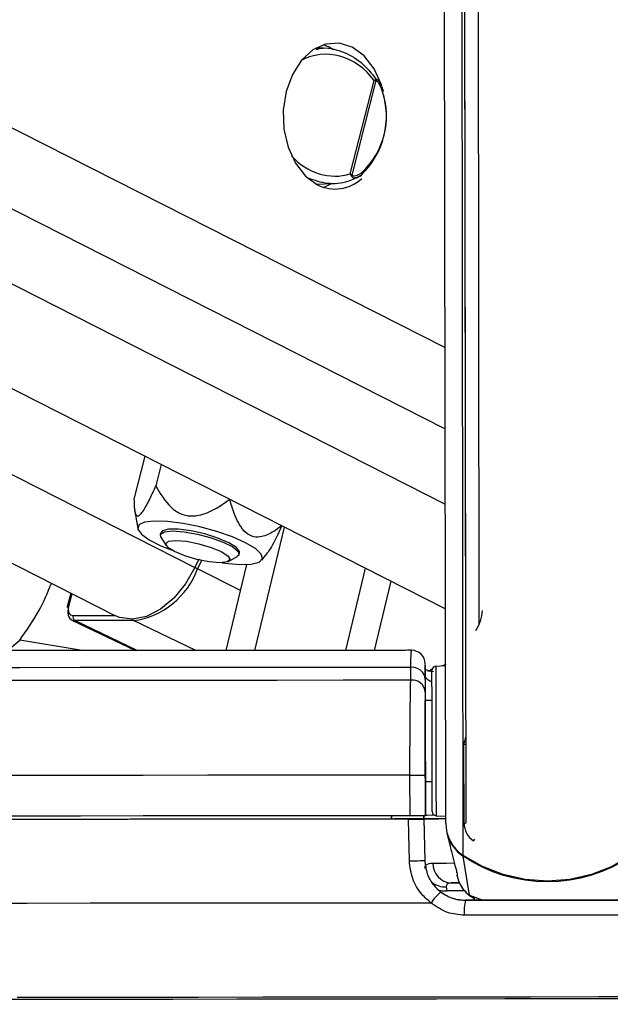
# Paper-space layout 'Surface plate' of a CAD drawing. Header units: millimetres. Extents: x 65420 to 443956, y 26941 to 406945.
# Tile 16 of 71: x 165722 to 167903, y 143756 to 147392. Entities that reach past the tile are written whole.
import ezdxf

# ---------------------------------------------------------------- set-up
doc = ezdxf.new("R2010")
doc.units = ezdxf.units.MM
doc.layers.add('COMPONENT_GEOMETRY', color=7, linetype='Continuous')
doc.styles.add('SLDTEXTSTYLE1', font='TXT', dxfattribs={"width": 0.75})
doc.dimstyles.new('SLDDIMSTYLE0', dxfattribs={"dimtxt": 2500, "dimasz": 165.1, "dimexe": 0, "dimexo": 0.0625, "dimgap": 625, "dimtad": 0, "dimtih": 1, "dimtoh": 1, "dimdec": 0, "dimlfac": 0.02, "dimrnd": 1e-09, "dimzin": 12, "dimdsep": 46, "dimtxsty": 'SLDTEXTSTYLE1', "dimsah": 1, "dimcen": 0.09, "dimadec": 0, "dimazin": 3, "dimtfac": 1, "dimtdec": 0, "dimtofl": 0, "dimtmove": 0, "dimatfit": 3, "dimfxl": 1, "dimfrac": 2, "dimtolj": 1, "dimtzin": 12, "dimarcsym": 0})

# ---------------------------------------------------------------- blocks, each defined once
blk = doc.blocks.new('_D_12')
at = {"layer": 'COMPONENT_GEOMETRY', "color": 7, "ltscale": 50}
for p, q in [((239589.9, 151445.9), (252465.4, 151445.9)), ((252306.7, 151445.9), (252306.7, 98062.1)), ((252306.7, 40709.5), (252306.7, 94093.3)), ((98713.2, 40709.5), (252465.4, 40709.5))]:
    blk.add_line(p, q, dxfattribs=at)
for points in [[(252306.7, 151445.9), (252281.3, 151280.8), (252332.1, 151280.8)], [(252306.7, 40709.5), (252332.1, 40874.6), (252281.3, 40874.6)]]:
    blk.add_solid(points, dxfattribs=at)
at = {"layer": 'COMPONENT_GEOMETRY', "color": 7, "ltscale": 50, "insert": (248612.2, 97316), "char_height": 2500, "attachment_point": 1, "style": 'SLDTEXTSTYLE1'}
blk.add_mtext('2215', dxfattribs=at)

psp = doc.layouts.new('Surface plate')

# ---------------------------------------------------------------- linework, layer by layer
at = {"color": 7, "linetype": 'Continuous', "lineweight": 25, "ltscale": 50}
for p, q in [((153970.88, 151981.17), (167294, 145216.88)), ((152722.14, 151970.31), (166073.64, 145191.62)), ((167295.07, 144425.52), (167285.24, 151715.19)), ((167370.06, 144425.96), (167360.69, 151383.06)), ((167369.3, 144997.76), (167360.69, 151383.05)), ((167419.07, 145161.29), (167410.78, 151310.92)), ((166865.34, 147290.4), (166843.25, 147299.53)), ((166881.19, 147281.2), (166865.34, 147290.4)), ((166845.35, 147286.53), (166815.31, 147287.27)), ((166942.84, 146822.88), (167030.41, 147167.81)), ((167037.06, 147167.1), (166948.5, 146818.25)), ((167052.65, 147158.15), (167051.24, 147161.08)), ((166979.1, 146814.92), (166984.23, 146817.91)), ((166815.31, 146785.29), (166880.73, 146786.91)), ((166843.25, 146773.03), (166873.72, 146786.73)), ((166184.37, 145780.24), (166144.08, 145621.5)), ((166244.91, 145749.51), (166224.8, 145670.27)), ((166146.07, 145582.93), (166158.1, 145513.02)), ((166590.18, 145062.86), (166699.57, 145518.67)), ((166243.1, 145497.64), (166241.35, 145490.79)), ((166243.66, 145481.11), (166263.48, 145449.98)), ((166383.59, 145399.71), (166368.91, 145369.72)), ((166493.22, 145391.66), (166525.49, 145409.56)), ((166532.13, 145416.97), (166533.88, 145423.82)), ((166615.91, 145396.8), (166638.18, 145425.05)), ((166393.62, 145394.68), (166378.9, 145364.63)), ((166484.08, 145062.77), (166560.4, 145380.78)), ((166926.1, 145063.18), (166998.94, 145366.68)), ((167032.2, 145063.29), (167093.5, 145318.67)), ((165910.9, 145274.24), (165898.12, 145223.93)), ((165915.39, 145175.35), (166150.42, 145062.54)), ((166142.65, 145173.09), (165925.64, 145173.09)), ((167165.91, 144953.01), (167165.76, 145000.55)), ((167219.29, 145008.15), (167219.28, 145007.74)), ((167219.33, 144968.59), (167219.29, 145008.15)), ((167219.29, 145004.06), (167219.35, 144956.91)), ((167294.28, 145006.27), (167258.5, 145004.34)), ((167295.09, 145010.56), (167280.2, 145005.51)), ((167219.33, 144968.59), (167219.46, 144878.55)), ((167239.26, 144986.13), (167220.58, 144991.71)), ((167227.32, 144987.17), (167250.04, 144984.85)), ((167245.03, 144993.6), (167237.13, 144990.92)), ((167219.35, 144956.91), (167219.41, 144909.37)), ((167244.46, 144878.58), (167219.46, 144878.55)), ((167219.46, 144878.55), (167219.46, 144878.54)), ((167220.03, 144453.33), (167219.66, 144730.95)), ((167362.57, 144425.61), (167362.17, 144717.05)), ((167163.27, 144452.77), (167163.07, 144602.77)), ((167219.83, 144602.92), (167220.03, 144452.92)), ((167219.86, 144578.55), (167244.86, 144578.58)), ((167219.86, 144578.55), (167220.03, 144453.75)), ((167219.86, 144578.55), (167220.02, 144454.02)), ((167095.03, 144452.87), (167095.04, 144440.33)), ((167095.05, 144440.33), (167095.03, 144452.7)), ((167214.58, 144452.88), (167214.81, 144440.85)), ((167214.8, 144441.23), (167214.59, 144452.88)), ((167220.02, 144454.02), (167220.03, 144453.75)), ((167220.03, 144453.33), (167220.03, 144452.92)), ((167259.24, 144452.85), (167295.03, 144451.03)), ((167214.81, 144440.85), (167105.28, 144440.7)), ((167105.28, 144440.34), (167105.28, 144440.7)), ((167105.28, 144440.7), (167105.28, 144440.34)), ((167214.8, 144441.23), (167214.81, 144441.51)), ((167214.81, 144441.51), (167217.7, 144287.74)), ((167214.81, 144440.85), (167214.81, 144440.41)), ((167214.81, 144440.41), (167217.68, 144287.8)), ((167299.67, 144389.64), (167310.4, 144344.09)), ((167217.68, 144287.8), (167217.67, 144287.85)), ((167383.17, 144158.77), (167359.99, 144302.84)), ((167334.33, 144246.41), (167334.84, 144244.39)), ((167336.28, 144234.22), (167338.37, 144225.34)), ((167315.59, 144204.28), (167347.1, 144204.31)), ((167296.94, 144190.2), (167298.71, 144175.38)), ((167367.85, 144140.65), (167367.85, 144140.6))]:
    psp.add_line(p, q, dxfattribs=at)
at = {"color": 8, "linetype": 'Continuous', "lineweight": 25, "ltscale": 50}
for p, q in [((154719.35, 151987.67), (167293.47, 145603.66)), ((155256.06, 151992.34), (167293.1, 145881.01)), ((155836.92, 151997.4), (167292.7, 146181.18)), ((153357.33, 151975.83), (166368.91, 145369.72)), ((167359.51, 144305.8), (167349.93, 151413.19)), ((166537.16, 145283.97), (166378.9, 145364.63)), ((165914.62, 145272.35), (165902.69, 145225.31)), ((165919.07, 145192.36), (166072.17, 145192.36)), ((166155.95, 145062.54), (165925.64, 145173.09)), ((166372.64, 145062.69), (166142.65, 145173.09)), ((165676.8, 145062.31), (165722.32, 145101.16)), ((165953.53, 145062.43), (165722.32, 145101.16)), ((167244.76, 144992.01), (167233.33, 144987.9)), ((167364.39, 144175.45), (167298.71, 144175.38)), ((167383.17, 144158.77), (167431.46, 144140.73)), ((167403.32, 144148.46), (167383.17, 144158.77))]:
    psp.add_line(p, q, dxfattribs=at)
at = {"color": 7, "linetype": 'Continuous', "lineweight": 25, "ltscale": 50, "flags": 128}
for points in [[(167059.05, 147149.33), (167058.36, 147151.46), (167031.39, 147210.74), (166994.5, 147258.13), (166950.19, 147290.4), (166901.48, 147305.35), (166851.7, 147301.97), (166804.24, 147280.48), (166762.32, 147242.35), (166728.81, 147190.17), (166705.99, 147127.51), (166695.42, 147058.63), (166697.81, 146988.23), (166713, 146921.1), (166739.97, 146861.82), (166776.86, 146814.43), (166821.17, 146782.16), (166821.17, 146782.16)], [(166556.43, 145460.73), (166507.55, 145482.38), (166449.85, 145502.43), (166387.6, 145519.38), (166325.41, 145531.98), (166267.9, 145539.3), (166219.33, 145540.79), (166183.31, 145536.34), (166162.5, 145526.29), (166158.46, 145511.38), (166171.48, 145492.7), (166200.59, 145471.66), (166243.63, 145449.8), (166281.83, 145434.35)], [(166494.55, 145460.73), (166454.01, 145478.07), (166405.57, 145493.31), (166355.06, 145504.62), (166308.59, 145510.64), (166271.76, 145510.64), (166248.99, 145504.62), (166243.1, 145497.64)], [(166243.66, 145481.11), (166242.09, 145492.71), (166256.66, 145501.51), (166286.92, 145504.57)], [(166286.92, 145504.57), (166329.22, 145501.51), (166378.45, 145492.71), (166428.69, 145479.23), (166473.87, 145462.69), (166508.54, 145445.08), (166528.52, 145428.54), (166531.4, 145415.06), (166525.49, 145409.56)], [(166298.75, 145469.1), (166338.03, 145465.96), (166383.72, 145457), (166428.86, 145443.6), (166466.59, 145427.79), (166491.14, 145411.98), (166498.8, 145398.57), (166488.39, 145389.62), (166461.49, 145386.47), (166422.22, 145389.62), (166376.53, 145398.57), (166331.38, 145411.98), (166293.66, 145427.79), (166269.1, 145443.6), (166261.44, 145457), (166271.86, 145465.96), (166298.75, 145469.1)], [(166469.64, 145386.68), (166481.18, 145385.12), (166534.72, 145380.67), (166577.41, 145382.16), (166606.09, 145389.48), (166618.63, 145402.08), (166614.1, 145419.03), (166592.84, 145439.08), (166556.43, 145460.73)], [(166533.88, 145423.82), (166533.9, 145428.15), (166522.3, 145443.4), (166494.55, 145460.73)], [(166368.91, 145369.72), (166334.59, 145308.74), (166291.43, 145256.07), (166242.22, 145215.13), (166190.14, 145188.58), (166138.59, 145178.12), (166090.89, 145184.46), (166073.64, 145191.62)], [(165902.06, 145220.24), (165900.32, 145221.23), (165899.05, 145222.18), (165898.3, 145223.06), (165898.1, 145223.82), (165898.12, 145223.93)], [(167429.01, 145210.93), (167429.01, 145210.93), (167427.46, 145190.89), (167422.78, 145171.31), (167415.08, 145152.65), (167404.56, 145135.35)], [(167165.76, 145000.55), (166910.13, 145000.27), (166658.79, 145000.02), (166413.15, 144999.81), (166174.62, 144999.63), (165944.54, 144999.48), (165724.21, 144999.37), (165514.88, 144999.29), (165317.73, 144999.26), (165133.87, 144999.26), (164964.35, 144999.29), (164810.11, 144999.37), (164672.05, 144999.48), (164550.93, 144999.63), (164447.44, 144999.81), (164362.17, 145000.02), (164295.59, 145000.27), (164248.08, 145000.55)], [(167244.58, 144788.45), (167244.49, 144852.1), (167244.41, 144907.32), (167244.36, 144950.37), (167244.32, 144978.31), (167244.31, 144989.23), (167244.31, 144989.35)], [(167165.91, 144953.01), (166916.86, 144952.74), (166671.64, 144952.49), (166431.51, 144952.28), (166197.69, 144952.09), (165971.37, 144951.94), (165753.72, 144951.82), (165545.84, 144951.74), (165348.78, 144951.69), (165163.56, 144951.67), (164991.11, 144951.69), (164832.34, 144951.74), (164688.02, 144951.82), (164558.91, 144951.94), (164445.66, 144952.09), (164348.85, 144952.28), (164268.98, 144952.49), (164206.44, 144952.74), (164161.56, 144953.01)], [(167244.45, 144878.58), (167244.45, 144885.5), (167244.44, 144893.58)], [(167219.66, 144730.95), (167219.62, 144759.85), (167219.58, 144787.57), (167219.55, 144813.06), (167219.52, 144835.39), (167219.49, 144853.69), (167219.47, 144867.29), (167219.46, 144875.68), (167219.46, 144878.54)], [(167245.01, 144467.82), (167245, 144474.78), (167244.97, 144498.92), (167244.92, 144538.71), (167244.85, 144591.45), (167244.76, 144653.53), (167244.67, 144720.72), (167244.58, 144788.45)], [(167163.07, 144602.77), (166910.29, 144602.49), (166661.06, 144602.24), (166416.55, 144602.01), (166177.89, 144601.82), (165946.23, 144601.66), (165722.62, 144601.52), (165508.12, 144601.42), (165303.73, 144601.36), (165110.4, 144601.33), (164929.05, 144601.33), (164760.52, 144601.36), (164605.6, 144601.42), (164465.01, 144601.52), (164339.41, 144601.66), (164229.38, 144601.82), (164135.46, 144602.01), (164058.06, 144602.24), (163997.56, 144602.49), (163954.23, 144602.77)], [(167163.07, 144602.77), (167173.71, 144602.79), (167184.17, 144602.8), (167193.99, 144602.82), (167202.71, 144602.84), (167209.93, 144602.86), (167215.35, 144602.88), (167218.69, 144602.9), (167219.83, 144602.92)], [(167244.88, 144563.58), (167244.88, 144566.3), (167244.86, 144578.58)], [(167163.27, 144452.77), (166910.49, 144452.49), (166661.26, 144452.24), (166416.74, 144452.01), (166178.1, 144451.82), (165946.42, 144451.66), (165722.82, 144451.53), (165508.32, 144451.43), (165303.93, 144451.36), (165110.6, 144451.33), (164929.25, 144451.33), (164760.73, 144451.36), (164605.8, 144451.43), (164465.21, 144451.53), (164339.61, 144451.66), (164229.58, 144451.82), (164135.65, 144452.01), (164058.26, 144452.24), (163997.76, 144452.49), (163954.43, 144452.77)], [(167220.03, 144452.92), (167218.9, 144452.9), (167215.55, 144452.88), (167210.13, 144452.86), (167202.91, 144452.84), (167194.19, 144452.82), (167184.38, 144452.8), (167173.92, 144452.79), (167163.27, 144452.77)], [(167253.65, 144454.25), (167244.39, 144454.21), (167226.18, 144454.11), (167220.02, 144454.02)], [(167157.96, 144440.27), (166891.88, 144439.97), (166629.84, 144439.71), (166373.19, 144439.48), (166123.27, 144439.28), (165881.38, 144439.12), (165648.76, 144438.99), (165426.64, 144438.89), (165216.15, 144438.84), (165018.39, 144438.82), (164834.4, 144438.84), (164665.11, 144438.89), (164511.42, 144438.99), (164374.12, 144439.12), (164253.91, 144439.28), (164151.43, 144439.48), (164067.21, 144439.71), (164001.67, 144439.97), (163955.18, 144440.27)], [(167105.28, 144440.34), (166853.99, 144440.06), (166606.7, 144439.82), (166364.62, 144439.61), (166128.95, 144439.42), (165900.83, 144439.27), (165681.38, 144439.15), (165471.67, 144439.07), (165272.75, 144439.02), (165085.57, 144439), (164911.07, 144439.02), (164750.09, 144439.07), (164603.42, 144439.15), (164471.79, 144439.27), (164355.83, 144439.42), (164256.12, 144439.61), (164173.14, 144439.82), (164107.31, 144440.06), (164058.94, 144440.34)], [(167160.89, 144285.91), (167159, 144385.88), (167157.96, 144440.27)], [(167214.79, 144441.89), (167234.57, 144441.94), (167295.85, 144442.09)], [(167214.81, 144441.51), (167221.07, 144441.6), (167239.61, 144441.71), (167269.64, 144441.82), (167295.85, 144441.9)], [(167160.89, 144285.91), (167171.54, 144286.11), (167182.01, 144286.34), (167191.83, 144286.59), (167200.55, 144286.86), (167207.79, 144287.12), (167213.2, 144287.37), (167216.55, 144287.6), (167217.68, 144287.8)], [(167980.94, 144306.63), (167909.81, 144265.74), (167833.15, 144235.8), (167752.71, 144217.52), (167670.35, 144211.3), (167587.98, 144217.3), (167507.5, 144235.37), (167430.75, 144265.1), (167359.51, 144305.8)], [(167670.36, 144208.48), (167629.12, 144209.95), (167588.11, 144214.47), (167547.57, 144222), (167507.75, 144232.51), (167468.85, 144245.94), (167431.11, 144262.2), (167394.76, 144281.2), (167359.99, 144302.84)], [(167980.47, 144303.67), (167945.76, 144281.94), (167909.45, 144262.84), (167871.77, 144246.48), (167832.91, 144232.95), (167793.1, 144222.33), (167752.59, 144214.69), (167711.59, 144210.06), (167670.36, 144208.48)], [(167344.34, 144204.38), (167332.24, 144204.34), (167315.59, 144204.28)], [(167240.98, 144130.37), (166979.74, 144130.07), (166721.94, 144129.81), (166468.86, 144129.57), (166221.77, 144129.36), (165981.89, 144129.19), (165750.41, 144129.05), (165528.49, 144128.94), (165317.24, 144128.87), (165117.7, 144128.84), (164930.87, 144128.84), (164757.68, 144128.87), (164599, 144128.94), (164455.61, 144129.05), (164328.21, 144129.19), (164217.46, 144129.36), (164123.9, 144129.57), (164048, 144129.81), (163990.13, 144130.07), (163950.58, 144130.37)], [(167973.04, 144141.47), (167897.51, 144141.36), (167821.87, 144141.25), (167746.18, 144141.15), (167670.45, 144141.04), (167594.72, 144140.94), (167519.02, 144140.84), (167443.39, 144140.75), (167367.85, 144140.65)], [(167367.85, 144140.6), (167443.39, 144140.69), (167519.03, 144140.79), (167594.72, 144140.89), (167670.45, 144140.99), (167746.17, 144141.09), (167821.88, 144141.2), (167897.51, 144141.3), (167973.04, 144141.41)], [(167977.19, 144085.94), (167900.63, 144085.83), (167823.98, 144085.72), (167747.27, 144085.61), (167670.53, 144085.51), (167593.77, 144085.41), (167517.06, 144085.31), (167440.41, 144085.21), (167363.85, 144085.11)], [(168017.68, 143776.63), (167765.64, 143776.27), (167513.13, 143775.94), (167261.4, 143775.62), (167011.72, 143775.34), (166765.32, 143775.08), (166523.42, 143774.85), (166287.26, 143774.66), (166057.97, 143774.49), (165836.73, 143774.36), (165624.63, 143774.26)], [(168109.07, 143783.92), (167859.09, 143783.55), (167608.18, 143783.21), (167357.59, 143782.89), (167108.52, 143782.59), (166862.19, 143782.33), (166619.8, 143782.09), (166382.53, 143781.88), (166151.54, 143781.7), (165927.95, 143781.55), (165712.85, 143781.44)]]:
    psp.add_lwpolyline(points, dxfattribs=at)
at = {"color": 8, "linetype": 'Continuous', "lineweight": 25, "ltscale": 50, "flags": 128}
for points in [[(167064.6, 147129.87), (167064.63, 147129.75), (167064.47, 147129.03), (167063.87, 147128.21), (167062.85, 147127.33), (167061.44, 147126.41)], [(165898.12, 145223.93), (165898.47, 145224.45), (165899.39, 145224.92), (165900.8, 145225.21), (165902.69, 145225.31)], [(167258.5, 145004.34), (167258.5, 145004.22), (167258.52, 144992.68), (167258.56, 144963.14), (167258.62, 144917.61), (167258.7, 144859.21), (167258.79, 144791.9)], [(167258.79, 144791.9), (167258.88, 144720.29), (167258.98, 144649.23), (167259.07, 144583.59), (167259.14, 144527.83), (167259.2, 144485.75), (167259.24, 144460.22), (167259.24, 144452.85)], [(167362.57, 144425.61), (167366.47, 144425.7), (167370.06, 144425.96)], [(167398.01, 144359.76), (167400.23, 144362.97), (167402.29, 144366.1)], [(167247.97, 144277.92), (167270.1, 144278), (167297.62, 144278.09), (167326.21, 144278.16)], [(167271.01, 144178.08), (167283.53, 144175.74), (167298.71, 144175.38)]]:
    psp.add_lwpolyline(points, dxfattribs=at)
at = {"color": 7, "linetype": 'Continuous', "lineweight": 25, "ltscale": 2500}
for centre, radius, start, end in [((167019.75, 147165.69), 17.36, 4.68592, 16.81974), ((166775.74, 147036.2), 300.58, 313.09138, 18.41973), ((166790.58, 147036.2), 285.48, 313.08962, 18.41963), ((166932.46, 146830.29), 20.05, 313.4924, 323.10581), ((166886.04, 146912.67), 145.74, 243.57076, 312.91643), ((166101.29, 145465.58), 295.4, 278.04902, 340.01626), ((165935.22, 145187.12), 16.99, 162.01442, 235.66445), ((167169.28, 145013.44), 50, 0.0366, 90.29903), ((167171.79, 144953.23), 47.7, 4.4233, 97.25352), ((167259.31, 144989.37), 15, 93.07703, 180.07703), ((167171.87, 144905.7), 47.69, 4.42209, 97.17173), ((167260.01, 144467.84), 15, 180.07703, 267.07703), ((167439.99, 144426.32), 144.92, 180.31526, 236.26811), ((167442.25, 144426.04), 79.68, 180.30441, 236.2759), ((167440.43, 144423.09), 144.68, 193.36622, 236.21954), ((167319.39, 144275.64), 71.46, 178.167, 266.95551), ((167390.62, 144034.61), 177.66, 129.77941, 147.38226), ((167542.72, 144100.11), 179.49, 166.96488, 184.7944)]:
    psp.add_arc(centre, radius, start, end, dxfattribs=at)
at = {"color": 8, "linetype": 'Continuous', "lineweight": 25, "ltscale": 2500}
for centre, radius, start, end in [((166978.11, 146823.62), 8.55, 316.82129, 28.67971), ((166247.82, 145102.18), 293.36, 63.45931, 65.64865), ((166148.02, 145183.39), 11.62, 207.1643, 242.4567), ((167512.63, 144689.56), 152.95, 159.21581, 169.64351), ((167366.66, 144302.32), 6.69, 155.57036, 175.56892), ((167292.76, 144268.39), 78.3, 232.19679, 273.05644)]:
    psp.add_arc(centre, radius, start, end, dxfattribs=at)
for start_param, end_param in [(4.9219263, 6.3388331), (1.9014511, 3.0169497)]:
    psp.add_ellipse((166869.22, 147039.39), major_axis=(-97.44, 207.28), ratio=0.8950072, start_param=start_param, end_param=end_param, dxfattribs=at)
at = {"color": 7, "linetype": 'Continuous', "lineweight": 25, "ltscale": 2500}
for centre, major_axis, ratio, start_param, end_param in [((165927.43, 145225.31), (15.84, 31.21), 0.6654379, 1.8965233, 3.4673197), ((165937.42, 145220.24), (22.34, 44.74), 0.6667204, 1.8921515, 3.4629478)]:
    psp.add_ellipse(centre, major_axis=major_axis, ratio=ratio, start_param=start_param, end_param=end_param, dxfattribs=at)
at = {"color": 7, "linetype": 'Continuous', "lineweight": 25, "ltscale": 50}
for points, knots in [([(166817.05, 147282.86), (166822.47, 147284.23), (166852.77, 147291.9), (166912.04, 147277.36), (166985.47, 147239.95), (167021.07, 147193.86), (167038.49, 147171.31)], [0, 0, 0, 0, 0.0674524, 0.3768436, 0.6950024, 1, 1, 1, 1]), ([(167030.41, 147167.81), (167030.47, 147167.84), (167032.67, 147168.87), (167034.55, 147169.8), (167036.37, 147170.71)], [0, 0, 0, 0, 0.0289091, 1, 1, 1, 1]), ([(167037.06, 147167.1), (167035.02, 147167.35), (167032.92, 147167.59), (167030.48, 147167.8), (167030.41, 147167.81)], [0, 0, 0, 0, 0.9711851, 1, 1, 1, 1]), ([(167036.37, 147170.71), (167037.22, 147171.01), (167039.8, 147171.94), (167043.68, 147170.47), (167049.24, 147165.45), (167053.39, 147159.66), (167054.88, 147153.79), (167055.03, 147153.2)], [0, 0, 0, 0, 0.10009941, 0.30455399, 0.48521596, 0.94837326, 1, 1, 1, 1]), ([(167061.44, 147126.41), (167058.89, 147133.99), (167054.72, 147146.39), (167047.55, 147158.64), (167042.53, 147164.4), (167039.58, 147166.96), (167037.62, 147167.07), (167037.06, 147167.1)], [0, 0, 0, 0, 0.4557312, 0.7450946, 0.8506702, 0.9570373, 1, 1, 1, 1]), ([(167064.43, 147129.82), (167063.42, 147133.48), (167061.12, 147141.84), (167057.22, 147149.12), (167055.03, 147153.2)], [0, 0, 0, 0, 0.4391447, 1, 1, 1, 1]), ([(166981.09, 146816.7), (166965.5, 146808.71), (166927.57, 146789.26), (166859.35, 146781.88), (166811.28, 146798.67), (166787.61, 146806.95)], [0, 0, 0, 0, 0.2613159, 0.636226, 1, 1, 1, 1]), ([(166946.26, 146815.74), (166945.26, 146818.05), (166944.23, 146820.44), (166942.88, 146822.81), (166942.84, 146822.88)], [0, 0, 0, 0, 0.9714691, 1, 1, 1, 1]), ([(166942.84, 146822.88), (166942.9, 146822.83), (166945.01, 146821.31), (166946.78, 146819.75), (166948.5, 146818.25)], [0, 0, 0, 0, 0.0279758, 1, 1, 1, 1]), ([(166948.5, 146818.25), (166948.97, 146817.74), (166950.29, 146816.34), (166955.21, 146815), (166966.64, 146816.24), (166977.55, 146821.79), (166984.73, 146827.08), (166985.61, 146827.72)], [0, 0, 0, 0, 0.0453417, 0.1255736, 0.375669, 0.9241024, 1, 1, 1, 1]), ([(166979.1, 146814.92), (166979, 146814.83), (166976.39, 146812.52), (166973.55, 146811.15), (166970.83, 146809.85)], [0, 0, 0, 0, 0.0402199, 1, 1, 1, 1]), ([(166144.08, 145621.5), (166144.6, 145601.22), (166145.33, 145572.64), (166155.34, 145557.32), (166166.51, 145562.07), (166183.28, 145584.5), (166203.09, 145622.04), (166217.93, 145655.01), (166224.8, 145670.27)], [0, 0, 0, 0, 0.2986595, 0.4209704, 0.5444984, 0.650576, 0.8382696, 1, 1, 1, 1]), ([(166224.8, 145670.27), (166241.26, 145641.9), (166264.46, 145601.9), (166313.51, 145566.77), (166352.68, 145557.29), (166400.62, 145563.91), (166449.31, 145586.78), (166482.34, 145610.52), (166497.64, 145621.5)], [0, 0, 0, 0, 0.2986537, 0.4209783, 0.5445035, 0.6505776, 0.8382751, 1, 1, 1, 1]), ([(166689.75, 145523.96), (166680.03, 145516.58), (166656.62, 145498.8), (166621.68, 145481.92), (166585.8, 145480.35), (166556.41, 145495.66), (166527.01, 145534.26), (166509.46, 145579.67), (166500.06, 145612.93), (166497.64, 145621.5)], [0, 0, 0, 0, 0.13390296, 0.32270694, 0.44222712, 0.56276835, 0.69227943, 0.92066676, 1, 1, 1, 1]), ([(166689.75, 145523.96), (166676.75, 145494.84), (166659, 145455.05), (166642.42, 145431.51), (166637.98, 145425.2)], [0, 0, 0, 0, 0.7319366, 1, 1, 1, 1]), ([(167169.22, 145063.44), (167148.93, 145063.42), (167054.42, 145063.31), (166887.49, 145063.14), (166670.75, 145062.93), (166458.99, 145062.75), (166253.15, 145062.6), (166054.3, 145062.47), (165863.37, 145062.38), (165681.33, 145062.31), (165509.07, 145062.27), (165347.42, 145062.27), (165197.24, 145062.29), (165059.18, 145062.35), (164934.04, 145062.43), (164822.33, 145062.54), (164724.78, 145062.68), (164641.64, 145062.85), (164574.18, 145063.04), (164525.39, 145063.24), (164506.22, 145063.37), (164498.32, 145063.43)], [0, 0, 0, 0, 0.0152236, 0.0709314, 0.1266484, 0.1823638, 0.2380788, 0.2937913, 0.3495025, 0.4052115, 0.4609171, 0.5166184, 0.5723137, 0.628, 0.6836746, 0.7393288, 0.7949538, 0.8505247, 0.9059951, 0.9612495, 1, 1, 1, 1]), ([(167163.07, 144602.77), (167163.08, 144647.46), (167163.09, 144736.8), (167163.98, 144855.63), (167165.07, 144922.48), (167165.8, 144948.88), (167165.91, 144953.01)], [0, 0, 0, 0, 0.3136643, 0.6271446, 0.941619, 1, 1, 1, 1]), ([(167219.41, 144909.37), (167219.42, 144905.76), (167219.46, 144882.67), (167219.53, 144824.21), (167219.67, 144720.21), (167219.78, 144642.02), (167219.83, 144602.92)], [0, 0, 0, 0, 0.0584371, 0.37309002, 0.68652191, 1, 1, 1, 1]), ([(167362.17, 144717.05), (167362.33, 144717.04), (167363.83, 144716.92), (167366.47, 144716.74), (167368.68, 144716.79), (167369.68, 144716.81)], [0, 0, 0, 0, 0.060751, 0.5780573, 1, 1, 1, 1]), ([(167157.96, 144440.27), (167163.6, 144440.28), (167174.89, 144440.29), (167190.93, 144440.32), (167203.84, 144440.35), (167212.97, 144440.38), (167214.18, 144440.4), (167214.81, 144440.41)], [0, 0, 0, 0, 0.1975402, 0.3950522, 0.5927088, 0.7902785, 1, 1, 1, 1]), ([(167310.74, 144344.13), (167310.94, 144342.8), (167312.93, 144329.7), (167314.84, 144324.91), (167316.55, 144320.6)], [0, 0, 0, 0, 0.10170211, 1, 1, 1, 1]), ([(167316.55, 144320.6), (167319.86, 144307.04), (167326.56, 144279.53), (167333.5, 144251.78), (167337.02, 144237.71)], [0, 0, 0, 0, 0.493274, 1, 1, 1, 1]), ([(167240.98, 144130.37), (167229.15, 144140.62), (167200.49, 144165.45), (167168.92, 144219.14), (167163.56, 144263.68), (167160.89, 144285.91)], [0, 0, 0, 0, 0.2603463, 0.6306857, 1, 1, 1, 1]), ([(167217.67, 144287.85), (167219.63, 144271.13), (167223.53, 144237.68), (167249.92, 144193.43), (167288.24, 144160.17), (167330, 144142.99), (167357.32, 144141.3), (167367.85, 144140.65)], [0, 0, 0, 0, 0.215296, 0.4305642, 0.6464982, 0.8637974, 1, 1, 1, 1]), ([(167217.68, 144287.8), (167219.65, 144271.13), (167223.61, 144237.77), (167246.93, 144197.49), (167268.18, 144178.83), (167276.95, 144171.14)], [0, 0, 0, 0, 0.3700181, 0.7403006, 1, 1, 1, 1]), ([(167218.24, 144258.52), (167218.99, 144263.37), (167220.78, 144275.02), (167237.95, 144276.85), (167247.97, 144277.92)], [0, 0, 0, 0, 0.41643175, 1, 1, 1, 1]), ([(167335.69, 144242.15), (167335.69, 144242.15), (167335.39, 144242.78), (167335.58, 144242.68), (167335.77, 144242.59)], [0, 0, 0, 0, 0.0015911, 1, 1, 1, 1]), ([(167335.77, 144242.59), (167335.77, 144242.6), (167335.78, 144242.62), (167335.78, 144242.63), (167335.79, 144242.64)], [0, 0, 0, 0, 0.47740203, 1, 1, 1, 1]), ([(167315.59, 144204.28), (167309.9, 144203.73), (167302.94, 144203.06), (167297.18, 144198.05), (167297.05, 144193.69), (167296.94, 144190.2)], [0, 0, 0, 0, 0.4777898, 0.5837281, 1, 1, 1, 1]), ([(167276.95, 144171.14), (167291.43, 144162.02), (167319.32, 144144.46), (167352.1, 144141.85), (167367.85, 144140.6)], [0, 0, 0, 0, 0.5193977, 1, 1, 1, 1]), ([(167350.7, 144196.28), (167351.66, 144193.81), (167355.38, 144184.22), (167366.67, 144172.24), (167382.59, 144157.39), (167394.97, 144150.5), (167402.4, 144146.37)], [0, 0, 0, 0, 0.1064991, 0.4134396, 0.6478889, 1, 1, 1, 1]), ([(167363.85, 144085.11), (167342.48, 144087.03), (167297.58, 144091.07), (167260.44, 144116.86), (167240.98, 144130.37)], [0, 0, 0, 0, 0.4758732, 1, 1, 1, 1])]:
    psp.add_open_spline(points, degree=3, knots=knots, dxfattribs=at)
at = {"color": 8, "linetype": 'Continuous', "lineweight": 25, "ltscale": 50}
for points, knots in [([(166970.83, 146809.85), (166969.71, 146809.1), (166966.38, 146806.89), (166960.97, 146806.16), (166955.41, 146806.72), (166951.18, 146808.86), (166948.1, 146811.82), (166946.79, 146814.62), (166946.26, 146815.74)], [0, 0, 0, 0, 0.13814145, 0.4116078, 0.61668633, 0.7743743, 0.90935201, 1, 1, 1, 1]), ([(165722.32, 145101.16), (165747.59, 145136.51), (165792.7, 145199.62), (165825.14, 145276.65), (165839.41, 145310.54)], [0, 0, 0, 0, 0.5600743, 1, 1, 1, 1]), ([(167165.76, 145000.55), (167166.46, 145024.2), (167167.5, 145059.52), (167168.8, 145061.48), (167169.23, 145062.13)], [0, 0, 0, 0, 0.6694394, 1, 1, 1, 1]), ([(167219.28, 145007.74), (167219.28, 145011.17), (167219.28, 145015.04), (167219.29, 145005.2), (167219.29, 145004.06)], [0, 0, 0, 0, 0.88399682, 1, 1, 1, 1]), ([(167244.37, 144947.05), (167241.67, 144948.06), (167223.23, 144954.96), (167221.13, 144962.31), (167219.33, 144968.59)], [0, 0, 0, 0, 0.1459485, 1, 1, 1, 1]), ([(167337.02, 144237.71), (167337.44, 144232.88), (167337.95, 144226.98), (167336.82, 144233.17), (167336.62, 144234.29)], [0, 0, 0, 0, 0.8191898, 1, 1, 1, 1]), ([(167338.63, 144225.39), (167338.84, 144224.18), (167340.37, 144214.87), (167348.08, 144197.57), (167362.38, 144175.45), (167376.39, 144164.21), (167383.17, 144158.77)], [0, 0, 0, 0, 0.0450989, 0.3455123, 0.6836752, 1, 1, 1, 1])]:
    psp.add_open_spline(points, degree=3, knots=knots, dxfattribs=at)

# ---------------------------------------------------------------- dimensions: what is measured, and where the dimension line sits
at = {"layer": 'COMPONENT_GEOMETRY', "color": 7, "ltscale": 50}
dim = psp.add_linear_dim(base=(252306.67, 40709.55), p1=(239526.37, 151445.89), p2=(98649.72, 40709.55), angle=90, dimstyle='SLDDIMSTYLE0', dxfattribs=at)
dim.commit()
dim.dimension.update_dxf_attribs({"geometry": '_D_12', "text_midpoint": (252306.67, 96077.72), "dimtype": 160})

doc.saveas('drawing.dxf')
